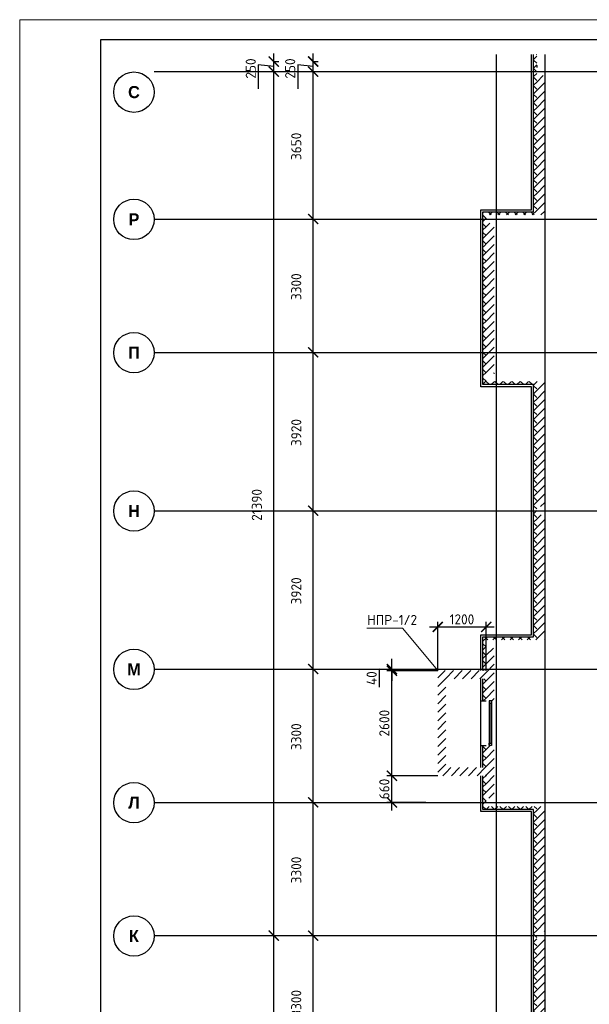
# Model space of a CAD drawing. Header units: millimetres. Extents: x 130535 to 1380046, y -231620 to 121434.
# Tile 22 of 135: x 213936 to 228029, y -17709 to 6666. Entities that reach past the tile are written whole.
import ezdxf

# ---------------------------------------------------------------- set-up
doc = ezdxf.new("R2010")
doc.units = ezdxf.units.MM
doc.linetypes.add('______5', pattern=[1.1, 0.8, -0.1, 0.1, -0.1])
doc.linetypes.add('DASHDOT_axis', pattern=[24, 20, -1.5, 1, -1.5])
doc.layers.get('DEFPOINTS').update_dxf_attribs({"lineweight": 0})
for name, color, linetype, lineweight in [('Standard', 7, 'Continuous', 25), ('Двери', 7, 'Continuous', 25), ('Колонны текст', 7, 'Continuous', 0), ('Общий01', 7, 'Continuous', 13), ('Оси', 7, '______5', 18), ('РАЗМЕРЫ', 7, 'Continuous', 9), ('Стена_ бетон несущ.', 7, 'Continuous', 70), ('ТОНКИЕ', 7, 'Continuous', 9)]:
    doc.layers.add(name, color=color, linetype=linetype, lineweight=lineweight)
doc.layers.add('ТОЛСТЫЕ_ОСНОВНЫЕ', color=7, linetype='Continuous')
doc.styles.add('ARIAL', font='arial.ttf')
doc.styles.add('Century Gothic', font='GOTHIC.TTF')
doc.styles.add('GOST-2.304_Type-B', font='GOST_Common.ttf')
doc.dimstyles.new('СПДС', dxfattribs={"dimscale": 100, "dimtxt": 2.5, "dimasz": 2.5, "dimexe": 1.25, "dimexo": 0, "dimtad": 1, "dimdec": 0, "dimtxsty": 'GOST-2.304_Type-B', "dimblk": 'ARCHTICK', "dimcen": 2.5, "dimdle": 2, "dimadec": 0, "dimazin": 2, "dimtfac": 0.75, "dimtdec": 0, "dimtmove": 1, "dimatfit": 3, "dimfxl": 1, "dimtolj": 1, "dimarcsym": 1})
pattern_1 = [(45, (387224.73, -49905.39), (-106.06602, 106.06602), []), (135, (387224.73, -49905.39), (-106.06602, -106.06602), [])]
pattern_2 = [(45, (387224.73, -49905.4), (-212.13203, 212.13203), []), (45, (387118.66, -49799.32), (-212.13203, 212.13203), [])]

# ---------------------------------------------------------------- blocks, each defined once
blk = doc.blocks.new('*U1424')
at = {"layer": 'ТОЛСТЫЕ_ОСНОВНЫЕ'}
blk.add_lwpolyline([(20, 5), (836, 5), (836, 589), (20, 589)], close=True, dxfattribs=at)
at = {"layer": 'ТОНКИЕ'}
blk.add_lwpolyline([(0, 0), (841, 0), (841, 594), (0, 594)], close=True, dxfattribs=at)
blk = doc.blocks.new('NSY101')
at = {"color": 0, "linetype": 'ByBlock', "lineweight": -2}
blk.add_circle((0, 0), 0.05, dxfattribs=at)
blk = doc.blocks.new('СЛОЖНЫЙ_ОБЪЕКТ_9')
at = {"layer": 'Оси', "color": 16, "linetype": 'Continuous', "lineweight": 25, "transparency": 33554687, "xscale": 9.999999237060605, "yscale": 9.999999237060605, "zscale": 9.999999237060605}
blk.add_blockref('NSY101', (-172.47, 33.888), dxfattribs=at)
at = {"layer": 'Оси', "color": 16, "linetype": 'Continuous', "lineweight": 25, "transparency": 33554687, "insert": (-172.47, 33.888), "char_height": 0.3, "width": 0.41, "attachment_point": 5, "style": 'Century Gothic'}
blk.add_mtext('\\A1;{\\fCentury Gothic|i0|b1;\\H0.300000;\\W1.000000;\\C16;К}\\P', dxfattribs=at)
blk = doc.blocks.new('СЛОЖНЫЙ_ОБЪЕКТ_10')
at = {"layer": 'Оси', "color": 16, "linetype": 'Continuous', "lineweight": 25, "transparency": 33554687, "xscale": 9.999999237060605, "yscale": 9.999999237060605, "zscale": 9.999999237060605}
blk.add_blockref('NSY101', (-172.47, 37.188), dxfattribs=at)
at = {"layer": 'Оси', "color": 16, "linetype": 'Continuous', "lineweight": 25, "transparency": 33554687, "insert": (-172.47, 37.188), "char_height": 0.3, "width": 0.44, "attachment_point": 5, "style": 'Century Gothic'}
blk.add_mtext('\\A1;{\\fCentury Gothic|i0|b1;\\H0.300000;\\W1.000000;\\C16;Л}\\P', dxfattribs=at)
blk = doc.blocks.new('СЛОЖНЫЙ_ОБЪЕКТ_11')
at = {"layer": 'Оси', "color": 16, "linetype": 'Continuous', "lineweight": 25, "transparency": 33554687, "xscale": 9.999999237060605, "yscale": 9.999999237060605, "zscale": 9.999999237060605}
blk.add_blockref('NSY101', (-172.47, 40.488), dxfattribs=at)
at = {"layer": 'Оси', "color": 16, "linetype": 'Continuous', "lineweight": 25, "transparency": 33554687, "insert": (-172.47, 40.488), "char_height": 0.3, "width": 0.525, "attachment_point": 5, "style": 'Century Gothic'}
blk.add_mtext('\\A1;{\\fCentury Gothic|i0|b1;\\H0.300000;\\W1.000000;\\C16;М}\\P', dxfattribs=at)
blk = doc.blocks.new('СЛОЖНЫЙ_ОБЪЕКТ_12')
at = {"layer": 'Оси', "color": 16, "linetype": 'Continuous', "lineweight": 25, "transparency": 33554687, "xscale": 9.999999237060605, "yscale": 9.999999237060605, "zscale": 9.999999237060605}
blk.add_blockref('NSY101', (-172.47, 44.408), dxfattribs=at)
at = {"layer": 'Оси', "color": 16, "linetype": 'Continuous', "lineweight": 25, "transparency": 33554687, "insert": (-172.47, 44.408), "char_height": 0.3, "width": 0.435, "attachment_point": 5, "style": 'Century Gothic'}
blk.add_mtext('\\A1;{\\fCentury Gothic|i0|b1;\\H0.300000;\\W1.000000;\\C16;Н}\\P', dxfattribs=at)
blk = doc.blocks.new('СЛОЖНЫЙ_ОБЪЕКТ_13')
at = {"layer": 'Оси', "color": 16, "linetype": 'Continuous', "lineweight": 25, "transparency": 33554687, "xscale": 9.999999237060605, "yscale": 9.999999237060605, "zscale": 9.999999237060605}
blk.add_blockref('NSY101', (-172.47, 48.328), dxfattribs=at)
at = {"layer": 'Оси', "color": 16, "linetype": 'Continuous', "lineweight": 25, "transparency": 33554687, "insert": (-172.47, 48.328), "char_height": 0.3, "width": 0.435, "attachment_point": 5, "style": 'Century Gothic'}
blk.add_mtext('\\A1;{\\fCentury Gothic|i0|b1;\\H0.300000;\\W1.000000;\\C16;П}\\P', dxfattribs=at)
blk = doc.blocks.new('СЛОЖНЫЙ_ОБЪЕКТ_14')
at = {"layer": 'Оси', "color": 16, "linetype": 'Continuous', "lineweight": 25, "transparency": 33554687, "xscale": 9.999999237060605, "yscale": 9.999999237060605, "zscale": 9.999999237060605}
blk.add_blockref('NSY101', (-172.47, 51.628), dxfattribs=at)
at = {"layer": 'Оси', "color": 16, "linetype": 'Continuous', "lineweight": 25, "transparency": 33554687, "insert": (-172.47, 51.628), "char_height": 0.3, "width": 0.385, "attachment_point": 5, "style": 'Century Gothic'}
blk.add_mtext('\\A1;{\\fCentury Gothic|i0|b1;\\H0.300000;\\W1.000000;\\C16;Р}\\P', dxfattribs=at)
blk = doc.blocks.new('СЛОЖНЫЙ_ОБЪЕКТ_20')
at = {"layer": 'Оси', "color": 16, "linetype": 'Continuous', "lineweight": 25, "transparency": 33554687, "xscale": 9.999999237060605, "yscale": 9.999999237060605, "zscale": 9.999999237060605}
blk.add_blockref('NSY101', (-172.47, 54.778), dxfattribs=at)
at = {"layer": 'Оси', "color": 16, "linetype": 'Continuous', "lineweight": 25, "transparency": 33554687, "insert": (-172.47, 54.778), "char_height": 0.3, "width": 0.475, "attachment_point": 5, "style": 'Century Gothic'}
blk.add_mtext('\\A1;{\\fCentury Gothic|i0|b1;\\H0.300000;\\W1.000000;\\C16;С}\\P', dxfattribs=at)
blk = doc.blocks.new('_ArchTick')
at = {"color": 0, "linetype": 'ByBlock', "const_width": 0.15}
blk.add_lwpolyline([(-0.5, -0.5), (0.5, 0.5)], dxfattribs=at)
blk = doc.blocks.new('*D171')
at = {"layer": 'DEFPOINTS', "color": 0, "linetype": 'Continuous', "lineweight": 0, "transparency": 16777216}
for p in [(220222, -16009), (220222, -16009), (220222, -41109)]:
    blk.add_point(p, dxfattribs=at)
at = {"layer": 'Оси', "color": 0, "linetype": 'Continuous', "lineweight": -2, "transparency": 16777216}
for p, q in [((220222, -41309), (220222, -15809)), ((220222, -16009), (220347, -16009)), ((220222, -41109), (220347, -41109))]:
    blk.add_line(p, q, dxfattribs=at)
at = {"layer": 'Оси', "color": 0, "linetype": 'Continuous', "lineweight": -2, "transparency": 16777216, "xscale": 250, "yscale": 250, "zscale": 250}
for p, rotation in [((220222, -16009), 90), ((220222, -41109), 270)]:
    blk.add_blockref('_ArchTick', p, dxfattribs=dict(at, rotation=rotation))
at = {"layer": 'Оси', "color": 0, "linetype": 'Continuous', "lineweight": 13, "transparency": 16777216, "insert": (219803, -28591), "char_height": 250, "width": 104.17, "attachment_point": 5, "rotation": 90, "style": 'GOST-2.304_Type-B'}
blk.add_mtext('\\A1;25100', dxfattribs=at)
blk = doc.blocks.new('*D172')
at = {"layer": 'DEFPOINTS', "color": 0, "linetype": 'Continuous', "lineweight": 0, "transparency": 16777216}
for p in [(220222, 5381), (220222, 5381), (220222, -16009)]:
    blk.add_point(p, dxfattribs=at)
at = {"layer": 'Оси', "color": 0, "linetype": 'Continuous', "lineweight": -2, "transparency": 16777216}
for p, q in [((220222, -16209), (220222, 5581)), ((220222, 5381), (220347, 5381)), ((220222, -16009), (220347, -16009))]:
    blk.add_line(p, q, dxfattribs=at)
at = {"layer": 'Оси', "color": 0, "linetype": 'Continuous', "lineweight": -2, "transparency": 16777216, "xscale": 250, "yscale": 250, "zscale": 250}
for p, rotation in [((220222, 5381), 90), ((220222, -16009), 270)]:
    blk.add_blockref('_ArchTick', p, dxfattribs=dict(at, rotation=rotation))
at = {"layer": 'Оси', "color": 0, "linetype": 'Continuous', "lineweight": 13, "transparency": 16777216, "insert": (219803, -5346), "char_height": 250, "width": 104.17, "attachment_point": 5, "rotation": 90, "style": 'GOST-2.304_Type-B'}
blk.add_mtext('\\A1;21390', dxfattribs=at)
blk = doc.blocks.new('*D173')
at = {"layer": 'DEFPOINTS', "color": 0, "linetype": 'Continuous', "lineweight": 0, "transparency": 16777216}
for p in [(220222, 5631), (220222, 5631), (220222, 5381)]:
    blk.add_point(p, dxfattribs=at)
at = {"layer": 'Оси', "color": 0, "linetype": 'Continuous', "lineweight": -2, "transparency": 16777216}
for p, q in [((220222, 5181), (220222, 5831)), ((220222, 5631), (220347, 5631)), ((220222, 5506), (219840, 5551)), ((219840, 5551), (219840, 4951)), ((220222, 5381), (220347, 5381))]:
    blk.add_line(p, q, dxfattribs=at)
at = {"layer": 'Оси', "color": 0, "linetype": 'Continuous', "lineweight": -2, "transparency": 16777216, "xscale": 250, "yscale": 250, "zscale": 250}
for p, rotation in [((220222, 5631), 90), ((220222, 5381), 270)]:
    blk.add_blockref('_ArchTick', p, dxfattribs=dict(at, rotation=rotation))
at = {"layer": 'Оси', "color": 0, "linetype": 'Continuous', "lineweight": 13, "transparency": 16777216, "insert": (219653, 5458), "char_height": 250, "width": 62.5, "attachment_point": 5, "rotation": 90, "style": 'GOST-2.304_Type-B'}
blk.add_mtext('\\A1;250', dxfattribs=at)
blk = doc.blocks.new('*D123')
at = {"layer": 'DEFPOINTS', "color": 0, "linetype": 'Continuous', "lineweight": 0, "transparency": 16777216}
for p in [(221197, -16009), (221197, -16009), (221197, -19309)]:
    blk.add_point(p, dxfattribs=at)
at = {"layer": 'Оси', "color": 0, "linetype": 'Continuous', "lineweight": -2, "transparency": 16777216}
for p, q in [((221197, -19509), (221197, -15809)), ((221197, -16009), (221322, -16009)), ((221197, -19309), (221322, -19309))]:
    blk.add_line(p, q, dxfattribs=at)
at = {"layer": 'Оси', "color": 0, "linetype": 'Continuous', "lineweight": -2, "transparency": 16777216, "xscale": 250, "yscale": 250, "zscale": 250}
for p, rotation in [((221197, -16009), 90), ((221197, -19309), 270)]:
    blk.add_blockref('_ArchTick', p, dxfattribs=dict(at, rotation=rotation))
at = {"layer": 'Оси', "color": 0, "linetype": 'Continuous', "lineweight": 13, "transparency": 16777216, "insert": (220778, -17684), "char_height": 250, "width": 83.33, "attachment_point": 5, "rotation": 90, "style": 'GOST-2.304_Type-B'}
blk.add_mtext('\\A1;3300', dxfattribs=at)
blk = doc.blocks.new('*D124')
at = {"layer": 'DEFPOINTS', "color": 0, "linetype": 'Continuous', "lineweight": 0, "transparency": 16777216}
for p in [(221197, -12709), (221197, -12709), (221197, -16009)]:
    blk.add_point(p, dxfattribs=at)
at = {"layer": 'Оси', "color": 0, "linetype": 'Continuous', "lineweight": -2, "transparency": 16777216}
for p, q in [((221197, -16209), (221197, -12509)), ((221197, -12709), (221322, -12709)), ((221197, -16009), (221322, -16009))]:
    blk.add_line(p, q, dxfattribs=at)
at = {"layer": 'Оси', "color": 0, "linetype": 'Continuous', "lineweight": -2, "transparency": 16777216, "xscale": 250, "yscale": 250, "zscale": 250}
for p, rotation in [((221197, -12709), 90), ((221197, -16009), 270)]:
    blk.add_blockref('_ArchTick', p, dxfattribs=dict(at, rotation=rotation))
at = {"layer": 'Оси', "color": 0, "linetype": 'Continuous', "lineweight": 13, "transparency": 16777216, "insert": (220778, -14384), "char_height": 250, "width": 83.33, "attachment_point": 5, "rotation": 90, "style": 'GOST-2.304_Type-B'}
blk.add_mtext('\\A1;3300', dxfattribs=at)
blk = doc.blocks.new('*D125')
at = {"layer": 'DEFPOINTS', "color": 0, "linetype": 'Continuous', "lineweight": 0, "transparency": 16777216}
for p in [(221197, -9409), (221197, -9409), (221197, -12709)]:
    blk.add_point(p, dxfattribs=at)
at = {"layer": 'Оси', "color": 0, "linetype": 'Continuous', "lineweight": -2, "transparency": 16777216}
for p, q in [((221197, -12909), (221197, -9209)), ((221197, -9409), (221322, -9409)), ((221197, -12709), (221322, -12709))]:
    blk.add_line(p, q, dxfattribs=at)
at = {"layer": 'Оси', "color": 0, "linetype": 'Continuous', "lineweight": -2, "transparency": 16777216, "xscale": 250, "yscale": 250, "zscale": 250}
for p, rotation in [((221197, -9409), 90), ((221197, -12709), 270)]:
    blk.add_blockref('_ArchTick', p, dxfattribs=dict(at, rotation=rotation))
at = {"layer": 'Оси', "color": 0, "linetype": 'Continuous', "lineweight": 13, "transparency": 16777216, "insert": (220778, -11084), "char_height": 250, "width": 83.33, "attachment_point": 5, "rotation": 90, "style": 'GOST-2.304_Type-B'}
blk.add_mtext('\\A1;3300', dxfattribs=at)
blk = doc.blocks.new('*D126')
at = {"layer": 'DEFPOINTS', "color": 0, "linetype": 'Continuous', "lineweight": 0, "transparency": 16777216}
for p in [(221197, -5489), (221197, -5489), (221197, -9409)]:
    blk.add_point(p, dxfattribs=at)
at = {"layer": 'Оси', "color": 0, "linetype": 'Continuous', "lineweight": -2, "transparency": 16777216}
for p, q in [((221197, -9609), (221197, -5289)), ((221197, -5489), (221322, -5489)), ((221197, -9409), (221322, -9409))]:
    blk.add_line(p, q, dxfattribs=at)
at = {"layer": 'Оси', "color": 0, "linetype": 'Continuous', "lineweight": -2, "transparency": 16777216, "xscale": 250, "yscale": 250, "zscale": 250}
for p, rotation in [((221197, -5489), 90), ((221197, -9409), 270)]:
    blk.add_blockref('_ArchTick', p, dxfattribs=dict(at, rotation=rotation))
at = {"layer": 'Оси', "color": 0, "linetype": 'Continuous', "lineweight": 13, "transparency": 16777216, "insert": (220778, -7474), "char_height": 250, "width": 83.33, "attachment_point": 5, "rotation": 90, "style": 'GOST-2.304_Type-B'}
blk.add_mtext('\\A1;3920', dxfattribs=at)
blk = doc.blocks.new('*D127')
at = {"layer": 'DEFPOINTS', "color": 0, "linetype": 'Continuous', "lineweight": 0, "transparency": 16777216}
for p in [(221197, -1569), (221197, -1569), (221197, -5489)]:
    blk.add_point(p, dxfattribs=at)
at = {"layer": 'Оси', "color": 0, "linetype": 'Continuous', "lineweight": -2, "transparency": 16777216}
for p, q in [((221197, -5689), (221197, -1369)), ((221197, -1569), (221322, -1569)), ((221197, -5489), (221322, -5489))]:
    blk.add_line(p, q, dxfattribs=at)
at = {"layer": 'Оси', "color": 0, "linetype": 'Continuous', "lineweight": -2, "transparency": 16777216, "xscale": 250, "yscale": 250, "zscale": 250}
for p, rotation in [((221197, -1569), 90), ((221197, -5489), 270)]:
    blk.add_blockref('_ArchTick', p, dxfattribs=dict(at, rotation=rotation))
at = {"layer": 'Оси', "color": 0, "linetype": 'Continuous', "lineweight": 13, "transparency": 16777216, "insert": (220778, -3554), "char_height": 250, "width": 83.33, "attachment_point": 5, "rotation": 90, "style": 'GOST-2.304_Type-B'}
blk.add_mtext('\\A1;3920', dxfattribs=at)
blk = doc.blocks.new('*D128')
at = {"layer": 'DEFPOINTS', "color": 0, "linetype": 'Continuous', "lineweight": 0, "transparency": 16777216}
for p in [(221197, 1731), (221197, 1731), (221197, -1569)]:
    blk.add_point(p, dxfattribs=at)
at = {"layer": 'Оси', "color": 0, "linetype": 'Continuous', "lineweight": -2, "transparency": 16777216}
for p, q in [((221197, -1769), (221197, 1931)), ((221197, 1731), (221322, 1731)), ((221197, -1569), (221322, -1569))]:
    blk.add_line(p, q, dxfattribs=at)
at = {"layer": 'Оси', "color": 0, "linetype": 'Continuous', "lineweight": -2, "transparency": 16777216, "xscale": 250, "yscale": 250, "zscale": 250}
for p, rotation in [((221197, 1731), 90), ((221197, -1569), 270)]:
    blk.add_blockref('_ArchTick', p, dxfattribs=dict(at, rotation=rotation))
at = {"layer": 'Оси', "color": 0, "linetype": 'Continuous', "lineweight": 13, "transparency": 16777216, "insert": (220778, 56), "char_height": 250, "width": 83.33, "attachment_point": 5, "rotation": 90, "style": 'GOST-2.304_Type-B'}
blk.add_mtext('\\A1;3300', dxfattribs=at)
blk = doc.blocks.new('*D129')
at = {"layer": 'DEFPOINTS', "color": 0, "linetype": 'Continuous', "lineweight": 0, "transparency": 16777216}
for p in [(221197, 5381), (221197, 5381), (221197, 1731)]:
    blk.add_point(p, dxfattribs=at)
at = {"layer": 'Оси', "color": 0, "linetype": 'Continuous', "lineweight": -2, "transparency": 16777216}
for p, q in [((221197, 1531), (221197, 5581)), ((221197, 5381), (221322, 5381)), ((221197, 1731), (221322, 1731))]:
    blk.add_line(p, q, dxfattribs=at)
at = {"layer": 'Оси', "color": 0, "linetype": 'Continuous', "lineweight": -2, "transparency": 16777216, "xscale": 250, "yscale": 250, "zscale": 250}
for p, rotation in [((221197, 5381), 90), ((221197, 1731), 270)]:
    blk.add_blockref('_ArchTick', p, dxfattribs=dict(at, rotation=rotation))
at = {"layer": 'Оси', "color": 0, "linetype": 'Continuous', "lineweight": 13, "transparency": 16777216, "insert": (220778, 3531), "char_height": 250, "width": 83.33, "attachment_point": 5, "rotation": 90, "style": 'GOST-2.304_Type-B'}
blk.add_mtext('\\A1;3650', dxfattribs=at)
blk = doc.blocks.new('*D130')
at = {"layer": 'DEFPOINTS', "color": 0, "linetype": 'Continuous', "lineweight": 0, "transparency": 16777216}
for p in [(221197, 5631), (221197, 5631), (221197, 5381)]:
    blk.add_point(p, dxfattribs=at)
at = {"layer": 'Оси', "color": 0, "linetype": 'Continuous', "lineweight": -2, "transparency": 16777216}
for p, q in [((221197, 5181), (221197, 5831)), ((221197, 5631), (221322, 5631)), ((221197, 5506), (220816, 5551)), ((220816, 5551), (220816, 4951)), ((221197, 5381), (221322, 5381))]:
    blk.add_line(p, q, dxfattribs=at)
at = {"layer": 'Оси', "color": 0, "linetype": 'Continuous', "lineweight": -2, "transparency": 16777216, "xscale": 250, "yscale": 250, "zscale": 250}
for p, rotation in [((221197, 5631), 90), ((221197, 5381), 270)]:
    blk.add_blockref('_ArchTick', p, dxfattribs=dict(at, rotation=rotation))
at = {"layer": 'Оси', "color": 0, "linetype": 'Continuous', "lineweight": 13, "transparency": 16777216, "insert": (220628, 5458), "char_height": 250, "width": 62.5, "attachment_point": 5, "rotation": 90, "style": 'GOST-2.304_Type-B'}
blk.add_mtext('\\A1;250', dxfattribs=at)
blk = doc.blocks.new('*D195')
at = {"layer": 'DEFPOINTS', "color": 0, "linetype": 'Continuous', "lineweight": 0, "transparency": 16777216}
for p in [(223145, -12049), (224278, -12049), (223981, -12709)]:
    blk.add_point(p, dxfattribs=at)
at = {"layer": 'РАЗМЕРЫ', "color": 0, "linetype": 'Continuous', "lineweight": -2, "transparency": 16777216}
for p, q in [((223145, -12909), (223145, -11849)), ((224278, -12049), (223020, -12049)), ((223981, -12709), (223020, -12709))]:
    blk.add_line(p, q, dxfattribs=at)
at = {"layer": 'РАЗМЕРЫ', "color": 0, "linetype": 'Continuous', "lineweight": -2, "transparency": 16777216, "xscale": 250, "yscale": 250, "zscale": 250}
for p, rotation in [((223145, -12049), 90), ((223145, -12709), 270)]:
    blk.add_blockref('_ArchTick', p, dxfattribs=dict(at, rotation=rotation))
at = {"layer": 'РАЗМЕРЫ', "color": 0, "linetype": 'Continuous', "lineweight": 0, "transparency": 16777216, "insert": (222958, -12379), "char_height": 250, "attachment_point": 5, "rotation": 90, "style": 'GOST-2.304_Type-B'}
blk.add_mtext('\\A1;660', dxfattribs=at)
blk = doc.blocks.new('*D196')
at = {"layer": 'DEFPOINTS', "color": 0, "linetype": 'Continuous', "lineweight": 0, "transparency": 16777216}
for p in [(223145, -9449), (224278, -9449), (224278, -12049)]:
    blk.add_point(p, dxfattribs=at)
at = {"layer": 'РАЗМЕРЫ', "color": 0, "linetype": 'Continuous', "lineweight": -2, "transparency": 16777216}
for p, q in [((223145, -12249), (223145, -9249)), ((224278, -9449), (223020, -9449)), ((224278, -12049), (223020, -12049))]:
    blk.add_line(p, q, dxfattribs=at)
at = {"layer": 'РАЗМЕРЫ', "color": 0, "linetype": 'Continuous', "lineweight": -2, "transparency": 16777216, "xscale": 250, "yscale": 250, "zscale": 250}
for p, rotation in [((223145, -9449), 90), ((223145, -12049), 270)]:
    blk.add_blockref('_ArchTick', p, dxfattribs=dict(at, rotation=rotation))
at = {"layer": 'РАЗМЕРЫ', "color": 0, "linetype": 'Continuous', "lineweight": 0, "transparency": 16777216, "insert": (222958, -10749), "char_height": 250, "attachment_point": 5, "rotation": 90, "style": 'GOST-2.304_Type-B'}
blk.add_mtext('\\A1;2600', dxfattribs=at)
blk = doc.blocks.new('*D197')
at = {"layer": 'DEFPOINTS', "color": 0, "linetype": 'Continuous', "lineweight": 0, "transparency": 16777216}
for p in [(223145, -9409), (223145, -9409), (224278, -9449)]:
    blk.add_point(p, dxfattribs=at)
at = {"layer": 'РАЗМЕРЫ', "color": 0, "linetype": 'Continuous', "lineweight": -2, "transparency": 16777216}
for p, q in [((223145, -9409), (223145, -9159)), ((223145, -9429), (222830, -9410)), ((222830, -9410), (222830, -9860)), ((224278, -9449), (223020, -9449)), ((223145, -9409), (223270, -9409)), ((223145, -9449), (223145, -9409)), ((223145, -9449), (223145, -9409)), ((223145, -9449), (223145, -9699))]:
    blk.add_line(p, q, dxfattribs=at)
at = {"layer": 'РАЗМЕРЫ', "color": 0, "linetype": 'Continuous', "lineweight": -2, "transparency": 16777216, "xscale": 250, "yscale": 250, "zscale": 250}
for p, rotation in [((223145, -9409), 270), ((223145, -9449), 90)]:
    blk.add_blockref('_ArchTick', p, dxfattribs=dict(at, rotation=rotation))
at = {"layer": 'РАЗМЕРЫ', "color": 0, "linetype": 'Continuous', "lineweight": 0, "transparency": 16777216, "insert": (222643, -9635), "char_height": 250, "attachment_point": 5, "rotation": 90, "style": 'GOST-2.304_Type-B'}
blk.add_mtext('\\A1;40', dxfattribs=at)
blk = doc.blocks.new('*D198')
at = {"layer": 'DEFPOINTS', "color": 0, "linetype": 'Continuous', "lineweight": 0, "transparency": 16777216}
for p in [(225478, -8366), (224278, -9449), (225478, -9449)]:
    blk.add_point(p, dxfattribs=at)
at = {"layer": 'РАЗМЕРЫ', "color": 0, "linetype": 'Continuous', "lineweight": -2, "transparency": 16777216}
for p, q in [((224278, -9449), (224278, -8241)), ((225478, -9449), (225478, -8241)), ((224078, -8366), (225678, -8366))]:
    blk.add_line(p, q, dxfattribs=at)
at = {"layer": 'РАЗМЕРЫ', "color": 0, "linetype": 'Continuous', "lineweight": -2, "transparency": 16777216, "xscale": 250, "yscale": 250, "zscale": 250, "rotation": 180}
blk.add_blockref('_ArchTick', (224278, -8366), dxfattribs=at)
at = {"layer": 'РАЗМЕРЫ', "color": 0, "linetype": 'Continuous', "lineweight": -2, "transparency": 16777216, "xscale": 250, "yscale": 250, "zscale": 250}
blk.add_blockref('_ArchTick', (225478, -8366), dxfattribs=at)
at = {"layer": 'РАЗМЕРЫ', "color": 0, "linetype": 'Continuous', "lineweight": 0, "transparency": 16777216, "insert": (224878, -8179), "char_height": 250, "attachment_point": 5, "style": 'GOST-2.304_Type-B'}
blk.add_mtext('\\A1;1200', dxfattribs=at)

msp = doc.modelspace()

# ---------------------------------------------------------------- hatches: boundary and pattern name
at = {"layer": 'Общий01', "linetype": 'Continuous', "lineweight": 13, "transparency": 33554687}
h = msp.add_hatch(dxfattribs=at)
h.set_pattern_fill('__________6', scale=100, style=0, pattern_type=2)
h.set_pattern_definition(pattern_1)
h.paths.add_polyline_path([(226727.8, 5808.8), (226647.8, 5808.8), (226647.8, 1911.5), (225397.8, 1911.5), (225397.8, 1071.5), (225477.8, 1071.5), (225477.8, 1831.5), (226727.8, 1831.5)])
h = msp.add_hatch(dxfattribs=at)
h.set_pattern_fill('__________6', scale=100, style=0, pattern_type=2)
h.set_pattern_definition(pattern_1)
h.paths.add_polyline_path([(225397.8, -2368.5), (226647.8, -2368.5), (226647.8, -8608.5), (225397.8, -8608.5), (225397.8, -9448.7), (225477.8, -9448.7), (225477.8, -8688.5), (226727.8, -8688.5), (226727.8, -2288.5), (225477.8, -2288.5), (225477.8, 1071.5), (225397.8, 1071.5)], flags=0)
h = msp.add_hatch(dxfattribs=at)
h.set_pattern_fill('__________6', scale=100, style=0, pattern_type=2)
h.set_pattern_definition(pattern_1)
h.paths.add_polyline_path([(225477.8, -9648.7), (225397.8, -9648.7), (225397.8, -10198.5), (225477.8, -10198.5)], flags=0)
h = msp.add_hatch(dxfattribs=at)
h.set_pattern_fill('__________6', scale=100, style=0, pattern_type=2)
h.set_pattern_definition(pattern_1)
h.paths.add_polyline_path([(225397.8, -11848.7), (225477.8, -11848.7), (225477.8, -11298.5), (225397.8, -11298.5)], flags=0)
h = msp.add_hatch(dxfattribs=at)
h.set_pattern_fill('__________6', scale=100, style=0, pattern_type=2)
h.set_pattern_definition(pattern_1)
h.paths.add_polyline_path([(225397.8, -12888.5), (226647.8, -12888.5), (226647.8, -19128.5), (225397.8, -19128.5), (225397.8, -19758.7), (225477.8, -19758.7), (225477.8, -19208.5), (226727.8, -19208.5), (226727.8, -12808.5), (225477.8, -12808.5), (225477.8, -12048.7), (225397.8, -12048.7)], flags=0)
at = {"layer": 'Стена_ бетон несущ.', "linetype": 'Continuous', "lineweight": 35, "transparency": 33554687}
h = msp.add_hatch(dxfattribs=at)
h.set_pattern_fill('__________5', scale=100, style=0, pattern_type=2)
h.set_pattern_definition(pattern_2)
h.paths.add_polyline_path([(226927.8, 1831.5), (226927.8, 5281.5), (226727.8, 5281.5), (226727.8, 1831.5)], flags=0)
h = msp.add_hatch(dxfattribs=at)
h.set_pattern_fill('__________5', scale=100, style=0, pattern_type=2)
h.set_pattern_definition(pattern_2)
h.paths.add_polyline_path([(225677.8, -2088.5), (225677.8, 1631.5), (225477.8, 1631.5), (225477.8, -2088.5)], flags=0)
h = msp.add_hatch(dxfattribs=at)
h.set_pattern_fill('__________5', scale=100, style=0, pattern_type=2)
h.set_pattern_definition(pattern_2)
h.paths.add_polyline_path([(226927.8, -5388.5), (226927.8, -2288.5), (226727.8, -2288.5), (226727.8, -5388.5)], flags=0)
h = msp.add_hatch(dxfattribs=at)
h.set_pattern_fill('__________5', scale=100, style=0, pattern_type=2)
h.set_pattern_definition(pattern_2)
h.paths.add_polyline_path([(226927.8, -8688.5), (226927.8, -5588.5), (226727.8, -5588.5), (226727.8, -8688.5)], flags=0)
h = msp.add_hatch(dxfattribs=at)
h.set_pattern_fill('__________5', scale=100, style=0, pattern_type=2)
h.set_pattern_definition(pattern_2)
h.paths.add_polyline_path([(225477.8, -10198.5), (225677.8, -10198.5), (225677.8, -8888.5), (225477.8, -8888.5)], flags=0)
h = msp.add_hatch(dxfattribs=at)
h.set_pattern_fill('__________5', scale=100, style=0, pattern_type=2)
h.set_pattern_definition(pattern_2)
h.paths.add_polyline_path([(224277.8, -9448.7), (224277.8, -12048.7), (224477.8, -12048.7), (224477.8, -9448.7)], flags=0)
h = msp.add_hatch(dxfattribs=at)
h.set_pattern_fill('__________5', scale=100, style=0, pattern_type=2)
h.set_pattern_definition(pattern_2)
h.paths.add_polyline_path([(225477.8, -9448.7), (224477.8, -9448.7), (224477.8, -9648.7), (225477.8, -9648.7)], flags=0)
h = msp.add_hatch(dxfattribs=at)
h.set_pattern_fill('__________5', scale=100, style=0, pattern_type=2)
h.set_pattern_definition(pattern_2)
h.paths.add_polyline_path([(225677.8, -12608.5), (225677.8, -11298.5), (225477.8, -11298.5), (225477.8, -12608.5)], flags=0)
h = msp.add_hatch(dxfattribs=at)
h.set_pattern_fill('__________5', scale=100, style=0, pattern_type=2)
h.set_pattern_definition(pattern_2)
h.paths.add_polyline_path([(224477.8, -12048.7), (225477.8, -12048.7), (225477.8, -11848.7), (224477.8, -11848.7)], flags=0)
h = msp.add_hatch(dxfattribs=at)
h.set_pattern_fill('__________5', scale=100, style=0, pattern_type=2)
h.set_pattern_definition(pattern_2)
h.paths.add_polyline_path([(226927.8, -15908.5), (226927.8, -12808.5), (226727.8, -12808.5), (226727.8, -15908.5)], flags=0)
h = msp.add_hatch(dxfattribs=at)
h.set_pattern_fill('__________5', scale=100, style=0, pattern_type=2)
h.set_pattern_definition(pattern_2)
h.paths.add_polyline_path([(226927.8, -19208.5), (226927.8, -16108.5), (226727.8, -16108.5), (226727.8, -19208.5)], flags=0)

# ---------------------------------------------------------------- linework, layer by layer
at = {"color": 7, "linetype": 'DASHDOT_axis'}
for p, q in [((225727.8, 5808.8), (225727.8, -45070.9)), ((226927.8, 5808.8), (226927.8, -45070.9)), ((217262.6, 5381.5), (249317.1, 5381.5)), ((217262.6, 1731.5), (249317.1, 1731.5)), ((217262.6, -1568.5), (249317.1, -1568.5)), ((217262.6, -5488.5), (249317.1, -5488.5)), ((217262.6, -9408.5), (249317.1, -9408.5)), ((217262.6, -12708.5), (249317.1, -12708.5)), ((217262.6, -16008.5), (249317.1, -16008.5))]:
    msp.add_line(p, q, dxfattribs=at)
at = {"layer": 'Standard', "color": 7, "linetype": 'Continuous', "lineweight": 25, "transparency": 33554687}
for p, q in [((225549.8, -10198.5), (225549.8, -10254.5)), ((225605.8, -10198.5), (225549.8, -10198.5)), ((225549.8, -10198.5), (225549.8, -11298.5)), ((225605.8, -10254.5), (225605.8, -10198.5)), ((225605.8, -10198.5), (225605.8, -11298.5)), ((225549.8, -10254.5), (225605.8, -10254.5)), ((225549.8, -11298.5), (225549.8, -11242.5)), ((225549.8, -11242.5), (225605.8, -11242.5)), ((225605.8, -11298.5), (225549.8, -11298.5)), ((225605.8, -11242.5), (225605.8, -11298.5))]:
    msp.add_line(p, q, dxfattribs=at)
at = {"layer": 'Standard', "color": 7, "linetype": 'Continuous', "lineweight": 13, "transparency": 33554687}
msp.add_3dface([(225577.8, -11242.5, -1794), (225577.8, -11242.5, -606), (225577.8, -10254.5, -606), (225577.8, -10254.5, -1794)], dxfattribs=at)
at = {"layer": 'Колонны текст', "color": 7, "linetype": 'Continuous', "lineweight": 0}
msp.add_lwpolyline([(224277.8, -9448.7), (223405.6, -8398.8), (222522.1, -8398.8)], dxfattribs=at)
at = {"layer": 'Общий01', "color": 7, "linetype": 'Continuous', "lineweight": 25, "transparency": 33554687}
for p, q in [((226597.8, 1961.5), (226597.8, 5808.8)), ((226647.8, 1911.5), (226647.8, 5808.8)), ((226727.8, 5531.5), (226727.8, 5481.5)), ((225347.8, 1961.5), (226597.8, 1961.5)), ((225347.8, -2418.5), (225347.8, 1961.5)), ((225397.8, 1911.5), (226647.8, 1911.5)), ((225397.8, -2368.5), (225397.8, 1911.5)), ((226597.8, -2418.5), (225347.8, -2418.5)), ((226647.8, -2368.5), (225397.8, -2368.5)), ((226597.8, -8558.5), (226597.8, -2418.5)), ((226647.8, -8608.5), (226647.8, -2368.5)), ((225347.8, -8558.5), (226597.8, -8558.5)), ((225347.8, -9448.7), (225347.8, -8558.5)), ((225397.8, -8608.5), (226647.8, -8608.5)), ((225397.8, -9448.7), (225397.8, -8608.5)), ((225347.8, -11848.7), (225347.8, -9648.7)), ((225397.8, -10198.5), (225397.8, -9648.7)), ((225347.8, -10198.5), (225477.8, -10198.5)), ((225347.8, -11298.5), (225477.8, -11298.5)), ((225397.8, -11848.7), (225397.8, -11298.5)), ((225347.8, -12938.5), (225347.8, -12048.7)), ((225397.8, -12888.5), (225397.8, -12048.7)), ((226647.8, -12888.5), (225397.8, -12888.5)), ((226647.8, -19128.5), (226647.8, -12888.5)), ((226597.8, -12938.5), (225347.8, -12938.5)), ((226597.8, -19078.5), (226597.8, -12938.5))]:
    msp.add_line(p, q, dxfattribs=at)

# ---------------------------------------------------------------- block references
at = {"color": 7, "xscale": 100, "yscale": 100, "zscale": 100}
msp.add_blockref('*U1424', (213936.3, -52733.6), dxfattribs=at)
at = {"layer": 'Оси', "color": 7, "linetype": 'Continuous', "lineweight": 25, "transparency": 33554687, "xscale": 1000, "yscale": 1000, "zscale": 1000}
for name in ['СЛОЖНЫЙ_ОБЪЕКТ_20', 'СЛОЖНЫЙ_ОБЪЕКТ_14', 'СЛОЖНЫЙ_ОБЪЕКТ_13', 'СЛОЖНЫЙ_ОБЪЕКТ_12', 'СЛОЖНЫЙ_ОБЪЕКТ_11', 'СЛОЖНЫЙ_ОБЪЕКТ_10', 'СЛОЖНЫЙ_ОБЪЕКТ_9']:
    msp.add_blockref(name, (389232.8, -49905.4), dxfattribs=at)

# ---------------------------------------------------------------- texts
at = {"layer": 'Двери', "color": 7, "linetype": 'Continuous', "lineweight": 13, "transparency": 33554687, "insert": (226053, -10751.2), "char_height": 250, "width": 796.667, "attachment_point": 5, "rotation": 90, "style": 'Century Gothic'}
msp.add_mtext('\\A1;{\\fCentury Gothic|i0|b1;\\H0.250000;\\W0.800000;\\c3254825728;ОП-1}\\P', dxfattribs=at)
at = {"layer": 'Колонны текст', "color": 7, "linetype": 'Continuous', "lineweight": 0, "insert": (222533.5, -8068.8), "char_height": 250, "attachment_point": 1, "style": 'GOST-2.304_Type-B'}
msp.add_mtext_dynamic_manual_height_columns('НПР-1/2', width=725.06, gutter_width=12.5, heights=[0], dxfattribs=at)
at = {"layer": 'Общий01', "color": 7, "linetype": 'Continuous', "lineweight": 25, "transparency": 33554687, "insert": (218420, -7269.7), "char_height": 400, "width": 2697.045, "attachment_point": 7, "rotation": 90, "style": 'ARIAL'}
msp.add_mtext('\\A1;{\\fArial|i0|b1;\\H0.400000;\\W1.000000;\\C7;Секция 4}\\P', dxfattribs=at)

# ---------------------------------------------------------------- dimensions: what is measured, and where the dimension line sits
at = {"layer": 'Оси', "color": 7, "linetype": 'Continuous', "lineweight": 13, "transparency": 33554687}
for base, p1, p2, picture, middle in [((220221.7, 5631.5), (220221.7, 5381.5), (220221.7, 5631.5), '*D173', (219840.4, 5488.8)), ((221197.1, 5631.5), (221197.1, 5381.5), (221197.1, 5631.5), '*D130', (220815.8, 5488.8)), ((220221.7, 5381.5), (220221.7, -16008.5), (220221.7, 5381.5), '*D172', (219990.4, -5346.1)), ((221197.1, 5381.5), (221197.1, 1731.5), (221197.1, 5381.5), '*D129', (220965.8, 3531.3)), ((221197.1, 1731.5), (221197.1, -1568.5), (221197.1, 1731.5), '*D128', (220965.8, 56.3)), ((221197.1, -1568.5), (221197.1, -5488.5), (221197.1, -1568.5), '*D127', (220965.8, -3553.7)), ((221197.1, -5488.5), (221197.1, -9408.5), (221197.1, -5488.5), '*D126', (220965.8, -7473.7)), ((221197.1, -9408.5), (221197.1, -12708.5), (221197.1, -9408.5), '*D125', (220965.8, -11083.7)), ((221197.1, -12708.5), (221197.1, -16008.5), (221197.1, -12708.5), '*D124', (220965.8, -14383.7)), ((220221.7, -16008.5), (220221.7, -41108.5), (220221.7, -16008.5), '*D171', (219990.4, -28591.1)), ((221197.1, -16008.5), (221197.1, -19308.5), (221197.1, -16008.5), '*D123', (220965.8, -17683.7))]:
    dim = msp.add_linear_dim(base=base, p1=p1, p2=p2, angle=90, dimstyle='СПДС', override={"dimtxt": 2.5, "dimgap": 0.625}, dxfattribs=at)
    dim.commit()
    dim.dimension.update_dxf_attribs({"geometry": picture, "text_midpoint": middle, "dimtype": 160})
at = {"layer": 'РАЗМЕРЫ', "color": 7, "linetype": 'Continuous', "lineweight": 0}
dim = msp.add_linear_dim(base=(225477.8, -8366.4), p1=(224277.8, -9448.7), p2=(225477.8, -9448.7), dimstyle='СПДС', dxfattribs=at)
dim.commit()
dim.dimension.update_dxf_attribs({"geometry": '*D198', "text_midpoint": (224877.8, -8178.9)})
dim = msp.add_linear_dim(base=(223145.3, -9408.5), p1=(224277.8, -9448.7), p2=(223145.3, -9408.5), angle=90, dimstyle='СПДС', dxfattribs=at)
dim.commit()
dim.dimension.update_dxf_attribs({"geometry": '*D197', "text_midpoint": (222830.5, -9472.1), "dimtype": 160})
for base, p1, p2, picture, middle in [((223145.3, -9448.7), (224277.8, -12048.7), (224277.8, -9448.7), '*D196', (222957.8, -10748.7)), ((223145.3, -12048.7), (223980.7, -12708.5), (224277.8, -12048.7), '*D195', (222957.8, -12378.6))]:
    dim = msp.add_linear_dim(base=base, p1=p1, p2=p2, angle=90, dimstyle='СПДС', dxfattribs=at)
    dim.commit()
    dim.dimension.update_dxf_attribs({"geometry": picture, "text_midpoint": middle})

doc.saveas('drawing.dxf')
